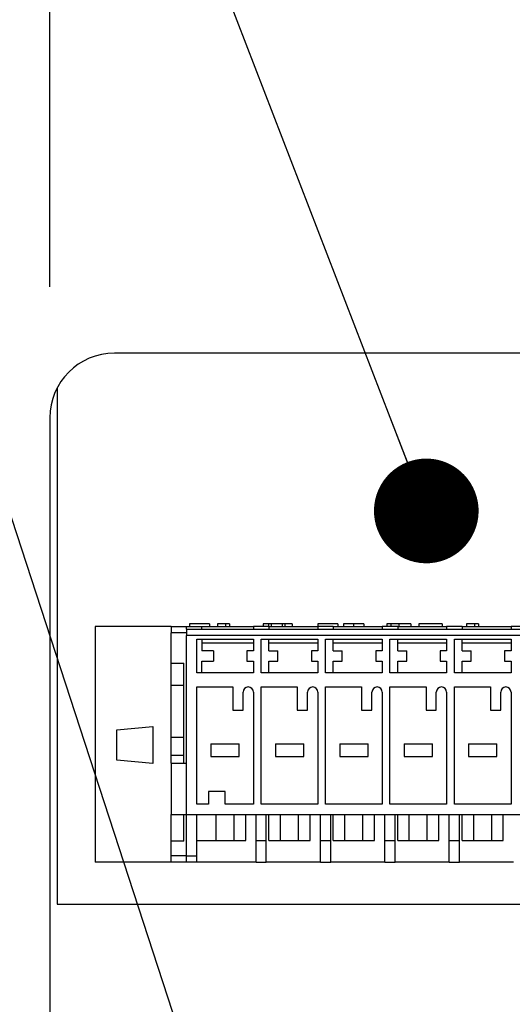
# Model space of a CAD drawing. Header units: millimetres. Extents: x 0 to 2794, y 0 to 2159.
# Tile 8 of 66: x 801 to 849, y 876 to 971. Entities that reach past the tile are written whole.
import ezdxf

# ---------------------------------------------------------------- set-up
doc = ezdxf.new("R2010")
doc.units = ezdxf.units.MM
doc.header["$LTSCALE"] = 10
doc.layers.add('DIMENSIONS', color=140, linetype='Continuous', lineweight=25)
doc.styles.add('SLDTEXTSTYLE0', font='TXT', dxfattribs={"width": 0.7})
doc.dimstyles.new('SLDDIMSTYLE0', dxfattribs={"dimtxt": 21.580078, "dimasz": 33.02, "dimexe": 0, "dimexo": 0.0625, "dimgap": 5.39502, "dimtad": 0, "dimtih": 1, "dimtoh": 1, "dimdec": 1, "dimlfac": 0.8, "dimrnd": 1e-09, "dimzin": 12, "dimdsep": 46, "dimtxsty": 'SLDTEXTSTYLE0', "dimsah": 1, "dimcen": 0.09, "dimadec": 0, "dimazin": 3, "dimtfac": 1, "dimtdec": 1, "dimtofl": 0, "dimtmove": 0, "dimatfit": 3, "dimfxl": 0, "dimfrac": 2, "dimtolj": 1, "dimtzin": 12, "dimarcsym": 0})
doc.dimstyles.new('SLDDIMSTYLE1', dxfattribs={"dimtxt": 21.580078, "dimasz": 33.02, "dimexe": 0, "dimexo": 0.0625, "dimgap": 5.39502, "dimtad": 0, "dimtih": 1, "dimtoh": 1, "dimdec": 1, "dimlfac": 0.8, "dimrnd": 1e-09, "dimzin": 4, "dimdsep": 46, "dimtxsty": 'SLDTEXTSTYLE0', "dimsah": 1, "dimcen": 0.09, "dimadec": 0, "dimazin": 1, "dimtfac": 1, "dimtdec": 1, "dimtofl": 0, "dimtmove": 0, "dimatfit": 3, "dimfxl": 0, "dimfrac": 2, "dimtolj": 1, "dimtzin": 12, "dimarcsym": 0})
doc.dimstyles.new('SLDDIMSTYLE2', dxfattribs={"dimtxt": 0.18, "dimasz": 10.16, "dimexe": 0, "dimexo": 0.0625, "dimgap": 0, "dimtad": 0, "dimtih": 1, "dimtoh": 1, "dimdec": 0, "dimrnd": 1e-09, "dimzin": 0, "dimdsep": 46, "dimtxsty": 'Standard', "dimblk1": 'DOT', "dimblk2": 'DOT', "dimsah": 1, "dimcen": 0.09, "dimadec": 0, "dimazin": 0, "dimtfac": 10.16, "dimtdec": 0, "dimtofl": 0, "dimtmove": 0, "dimatfit": 3, "dimldrblk": 'DOT', "dimfxl": 0, "dimfrac": 2, "dimtolj": 1, "dimtzin": 0, "dimarcsym": 0})

# ---------------------------------------------------------------- blocks, each defined once
blk = doc.blocks.new('_D_3')
at = {"layer": 'DIMENSIONS'}
for p, q in [((797.57, 939.028), (621.591, 939.028)), ((653.341, 939.028), (653.341, 726.472)), ((612.302, 687.343), (605.055, 687.343)), ((605.055, 687.343), (605.055, 653.045)), ((694.381, 687.343), (701.628, 687.343)), ((701.628, 687.343), (701.628, 653.045)), ((605.055, 653.045), (612.302, 653.045)), ((701.628, 653.045), (694.381, 653.045)), ((653.341, 451.528), (653.341, 648.214)), ((797.57, 451.528), (621.591, 451.528))]:
    blk.add_line(p, q, dxfattribs=at)
for points in [[(653.341, 939.028), (648.261, 906.008), (658.421, 906.008)], [(653.341, 451.528), (658.421, 484.548), (648.261, 484.548)]]:
    blk.add_solid(points, dxfattribs=at)
at = {"layer": 'DIMENSIONS', "char_height": 21.1667, "attachment_point": 1, "style": 'SLDTEXTSTYLE0'}
for s, insert in [('390.0', (612.302, 719.459)), ('15.35', (612.302, 680.33))]:
    blk.add_mtext(s, dxfattribs=dict(at, insert=insert))
blk = doc.blocks.new('_D_4')
at = {"layer": 'DIMENSIONS'}
for p, q in [((804.02, 945.478), (804.02, 1126.131)), ((1416.52, 945.478), (1416.52, 1126.131)), ((804.02, 1094.381), (1034.215, 1094.381)), ((1063.456, 1094.381), (1056.21, 1094.381)), ((1056.21, 1094.381), (1056.21, 1060.083)), ((1145.536, 1094.381), (1152.783, 1094.381)), ((1152.783, 1094.381), (1152.783, 1060.083)), ((1416.52, 1094.381), (1174.778, 1094.381)), ((1056.21, 1060.083), (1063.456, 1060.083)), ((1152.783, 1060.083), (1145.536, 1060.083))]:
    blk.add_line(p, q, dxfattribs=at)
for points in [[(804.02, 1094.381), (837.04, 1089.301), (837.04, 1099.461)], [(1416.52, 1094.381), (1383.5, 1099.461), (1383.5, 1089.301)]]:
    blk.add_solid(points, dxfattribs=at)
at = {"layer": 'DIMENSIONS', "char_height": 21.1667, "attachment_point": 1, "style": 'SLDTEXTSTYLE0'}
for s, insert in [('490.0', (1063.456, 1126.497)), ('19.29', (1063.456, 1087.368))]:
    blk.add_mtext(s, dxfattribs=dict(at, insert=insert))
blk = doc.blocks.new('_D_5')
at = {"layer": 'DIMENSIONS'}
for p, q in [((1076.038, 1032.778), (498.92, 1032.778)), ((530.67, 1032.778), (530.67, 726.472)), ((489.63, 687.343), (482.383, 687.343)), ((482.383, 687.343), (482.383, 653.045)), ((571.709, 687.343), (578.956, 687.343)), ((578.956, 687.343), (578.956, 653.045)), ((482.383, 653.045), (489.63, 653.045)), ((578.956, 653.045), (571.709, 653.045)), ((530.67, 382.153), (530.67, 648.214)), ((728.195, 382.153), (498.92, 382.153))]:
    blk.add_line(p, q, dxfattribs=at)
for points in [[(530.67, 1032.778), (525.59, 999.758), (535.75, 999.758)], [(530.67, 382.153), (535.75, 415.173), (525.59, 415.173)]]:
    blk.add_solid(points, dxfattribs=at)
at = {"layer": 'DIMENSIONS', "char_height": 21.1667, "attachment_point": 1, "style": 'SLDTEXTSTYLE0'}
for s, insert in [('520.5', (489.63, 719.459)), ('20.49', (489.63, 680.33))]:
    blk.add_mtext(s, dxfattribs=dict(at, insert=insert))
blk = doc.blocks.new('_Dot')
at = {"color": 0, "linetype": 'ByBlock', "lineweight": -2}
blk.add_line((-0.5, 0), (-1, 0), dxfattribs=at)
at = {"color": 0, "linetype": 'ByBlock', "const_width": 0.5}
blk.add_lwpolyline([(-0.25, 0, 1), (0.25, 0, 1)], format="xyb", close=True, dxfattribs=at)

msp = doc.modelspace()

# ---------------------------------------------------------------- linework, layer by layer
for p, q in [((920.015, 939.028), (810.27, 939.028)), ((804.726, 935.665), (804.726, 885.605)), ((804.02, 932.778), (804.02, 691.157)), ((808.395, 912.529), (808.395, 889.654)), ((815.77, 912.529), (808.395, 912.529)), ((815.77, 912.529), (817.27, 912.529)), ((815.77, 912.529), (815.77, 911.904)), ((817.27, 912.529), (818.77, 912.529)), ((817.27, 912.279), (817.27, 912.529)), ((817.27, 912.279), (875.02, 912.279)), ((817.27, 912.279), (817.27, 911.654)), ((817.558, 912.779), (817.558, 912.529)), ((819.506, 912.779), (817.558, 912.779)), ((818.77, 912.279), (818.77, 912.529)), ((818.77, 912.529), (823.77, 912.529)), ((819.506, 912.779), (819.506, 912.529)), ((820.271, 912.779), (820.271, 912.529)), ((821.051, 912.779), (821.051, 912.529)), ((821.44, 912.779), (821.051, 912.779)), ((821.44, 912.779), (821.44, 912.529)), ((825.27, 912.529), (823.77, 912.529)), ((823.77, 912.529), (823.77, 912.279)), ((825.236, 912.779), (824.719, 912.779)), ((824.719, 912.779), (824.719, 912.529)), ((825.236, 912.779), (825.236, 912.529)), ((825.496, 912.779), (825.236, 912.779)), ((825.27, 912.529), (825.27, 912.279)), ((825.27, 912.529), (830.02, 912.529)), ((825.496, 912.779), (825.496, 912.529)), ((826.549, 912.779), (825.496, 912.779)), ((826.549, 912.779), (826.549, 912.529)), ((826.827, 912.779), (826.549, 912.779)), ((826.827, 912.779), (826.827, 912.529)), ((827.544, 912.779), (826.827, 912.779)), ((827.544, 912.779), (827.544, 912.529)), ((831.52, 912.529), (830.02, 912.529)), ((830.02, 912.529), (830.02, 912.279)), ((831.975, 912.779), (830.027, 912.779)), ((830.027, 912.779), (830.027, 912.529)), ((831.52, 912.529), (831.52, 912.279)), ((831.52, 912.529), (836.27, 912.529)), ((831.975, 912.779), (831.975, 912.529)), ((832.497, 912.779), (832.497, 912.529)), ((833.469, 912.779), (833.469, 912.529)), ((834.494, 912.779), (834.494, 912.529)), ((837.77, 912.529), (836.27, 912.529)), ((836.27, 912.529), (836.27, 912.279)), ((837.097, 912.779), (836.707, 912.779)), ((836.707, 912.779), (836.707, 912.529)), ((837.097, 912.779), (837.097, 912.529)), ((837.888, 912.779), (837.097, 912.779)), ((837.77, 912.529), (837.77, 912.279)), ((837.77, 912.529), (842.52, 912.529)), ((837.888, 912.779), (837.888, 912.529)), ((839.045, 912.779), (839.045, 912.529)), ((839.81, 912.779), (839.81, 912.529)), ((842.099, 912.779), (839.81, 912.779)), ((842.099, 912.779), (842.099, 912.529)), ((844.02, 912.529), (842.52, 912.529)), ((842.52, 912.529), (842.52, 912.279)), ((844.02, 912.529), (844.02, 912.279)), ((844.02, 912.529), (848.77, 912.529)), ((844.459, 912.779), (844.459, 912.529)), ((845.238, 912.779), (845.238, 912.529)), ((845.627, 912.779), (845.238, 912.779)), ((845.627, 912.779), (845.627, 912.529)), ((850.27, 912.529), (848.77, 912.529)), ((848.77, 912.529), (848.77, 912.279)), ((815.77, 908.98), (815.77, 911.904)), ((817.27, 911.904), (815.77, 911.904)), ((875.02, 911.654), (817.27, 911.654)), ((817.27, 894.279), (817.27, 911.654)), ((818.27, 911.279), (823.77, 911.279)), ((818.27, 908.029), (818.27, 911.279)), ((818.77, 911.279), (818.77, 910.154)), ((823.77, 911.279), (823.77, 910.154)), ((824.52, 911.279), (830.02, 911.279)), ((824.52, 908.029), (824.52, 911.279)), ((825.27, 910.154), (825.27, 911.279)), ((830.02, 911.279), (830.02, 910.154)), ((830.77, 911.279), (836.27, 911.279)), ((830.77, 908.029), (830.77, 911.279)), ((831.52, 910.154), (831.52, 911.279)), ((836.27, 911.279), (836.27, 910.154)), ((837.02, 911.279), (842.52, 911.279)), ((837.02, 908.029), (837.02, 911.279)), ((837.77, 910.154), (837.77, 911.279)), ((842.52, 911.279), (842.52, 910.154)), ((843.27, 911.279), (848.77, 911.279)), ((843.27, 908.029), (843.27, 911.279)), ((844.02, 910.154), (844.02, 911.279)), ((848.77, 911.279), (848.77, 910.154)), ((823.77, 910.904), (818.77, 910.904)), ((830.02, 910.904), (825.27, 910.904)), ((836.27, 910.904), (831.52, 910.904)), ((842.52, 910.904), (837.77, 910.904)), ((848.77, 910.904), (844.02, 910.904)), ((819.895, 910.154), (818.77, 910.154)), ((819.895, 910.154), (819.895, 909.154)), ((823.77, 910.154), (823.145, 910.154)), ((823.145, 910.154), (823.145, 909.154)), ((825.27, 910.154), (826.145, 910.154)), ((826.145, 909.154), (826.145, 910.154)), ((830.02, 910.154), (829.395, 910.154)), ((829.395, 910.154), (829.395, 909.154)), ((831.52, 910.154), (832.395, 910.154)), ((832.395, 909.154), (832.395, 910.154)), ((836.27, 910.154), (835.645, 910.154)), ((835.645, 910.154), (835.645, 909.154)), ((837.77, 910.154), (838.645, 910.154)), ((838.645, 909.154), (838.645, 910.154)), ((842.52, 910.154), (841.895, 910.154)), ((841.895, 910.154), (841.895, 909.154)), ((844.02, 910.154), (844.895, 910.154)), ((844.895, 909.154), (844.895, 910.154)), ((848.77, 910.154), (848.145, 910.154)), ((848.145, 910.154), (848.145, 909.154)), ((815.77, 908.98), (817.02, 908.98)), ((815.77, 906.817), (815.77, 908.98)), ((817.02, 906.817), (817.02, 908.98)), ((818.77, 909.154), (819.895, 909.154)), ((818.77, 908.029), (818.77, 909.154)), ((823.145, 909.154), (823.77, 909.154)), ((823.77, 909.154), (823.77, 908.029)), ((825.27, 909.154), (826.145, 909.154)), ((825.27, 908.029), (825.27, 909.154)), ((829.395, 909.154), (830.02, 909.154)), ((830.02, 909.154), (830.02, 908.029)), ((831.52, 909.154), (832.395, 909.154)), ((831.52, 908.029), (831.52, 909.154)), ((835.645, 909.154), (836.27, 909.154)), ((836.27, 909.154), (836.27, 908.029)), ((837.77, 909.154), (838.645, 909.154)), ((837.77, 908.029), (837.77, 909.154)), ((841.895, 909.154), (842.52, 909.154)), ((842.52, 909.154), (842.52, 908.029)), ((844.02, 909.154), (844.895, 909.154)), ((844.02, 908.029), (844.02, 909.154)), ((848.145, 909.154), (848.77, 909.154)), ((848.77, 909.154), (848.77, 908.029)), ((823.77, 908.029), (818.27, 908.029)), ((830.02, 908.029), (824.52, 908.029)), ((836.27, 908.029), (830.77, 908.029)), ((842.52, 908.029), (837.02, 908.029)), ((848.77, 908.029), (843.27, 908.029)), ((815.77, 906.817), (817.02, 906.817)), ((815.77, 901.779), (815.77, 906.817)), ((817.02, 901.779), (817.02, 906.817)), ((818.27, 906.654), (821.77, 906.654)), ((818.27, 895.279), (818.27, 906.654)), ((821.77, 906.654), (821.77, 904.404)), ((824.52, 906.654), (828.02, 906.654)), ((824.52, 895.279), (824.52, 906.654)), ((828.02, 906.654), (828.02, 904.404)), ((830.77, 906.654), (834.27, 906.654)), ((830.77, 895.279), (830.77, 906.654)), ((834.27, 906.654), (834.27, 904.404)), ((837.02, 906.654), (840.52, 906.654)), ((837.02, 895.279), (837.02, 906.654)), ((840.52, 906.654), (840.52, 904.404)), ((843.27, 906.654), (846.77, 906.654)), ((843.27, 895.279), (843.27, 906.654)), ((846.77, 906.654), (846.77, 904.404)), ((822.77, 904.404), (822.77, 906.154)), ((823.77, 906.154), (823.77, 895.279)), ((829.02, 904.404), (829.02, 906.154)), ((830.02, 906.154), (830.02, 895.279)), ((835.27, 904.404), (835.27, 906.154)), ((836.27, 906.154), (836.27, 895.279)), ((841.52, 904.404), (841.52, 906.154)), ((842.52, 906.154), (842.52, 895.279)), ((847.77, 904.404), (847.77, 906.154)), ((848.77, 906.154), (848.77, 895.279)), ((821.77, 904.404), (822.77, 904.404)), ((828.02, 904.404), (829.02, 904.404)), ((834.27, 904.404), (835.27, 904.404)), ((840.52, 904.404), (841.52, 904.404)), ((846.77, 904.404), (847.77, 904.404)), ((810.52, 902.512), (814.02, 902.818)), ((814.02, 902.818), (814.02, 899.24)), ((810.52, 899.546), (810.52, 902.512)), ((815.77, 901.779), (817.02, 901.779)), ((815.77, 900.029), (815.77, 901.779)), ((817.02, 900.029), (817.02, 901.779)), ((819.645, 901.154), (819.645, 899.904)), ((819.645, 901.154), (822.395, 901.154)), ((822.395, 899.904), (822.395, 901.154)), ((825.895, 901.154), (825.895, 899.904)), ((825.895, 901.154), (828.645, 901.154)), ((828.645, 899.904), (828.645, 901.154)), ((832.145, 901.154), (834.895, 901.154)), ((832.145, 901.154), (832.145, 899.904)), ((834.895, 899.904), (834.895, 901.154)), ((838.395, 901.154), (838.395, 899.904)), ((838.395, 901.154), (841.145, 901.154)), ((841.145, 899.904), (841.145, 901.154)), ((844.645, 901.154), (844.645, 899.904)), ((844.645, 901.154), (847.395, 901.154)), ((847.395, 899.904), (847.395, 901.154)), ((815.77, 900.029), (817.02, 900.029)), ((815.77, 899.279), (815.77, 900.029)), ((817.02, 899.279), (817.02, 900.029)), ((819.645, 899.904), (822.395, 899.904)), ((825.895, 899.904), (828.645, 899.904)), ((832.145, 899.904), (834.895, 899.904)), ((838.395, 899.904), (841.145, 899.904)), ((844.645, 899.904), (847.395, 899.904)), ((814.02, 899.24), (810.52, 899.546)), ((815.77, 899.279), (815.77, 894.279)), ((815.77, 899.279), (817.27, 899.279)), ((819.395, 896.529), (819.395, 895.279)), ((821.02, 896.529), (819.395, 896.529)), ((821.02, 895.279), (821.02, 896.529)), ((819.395, 895.279), (818.27, 895.279)), ((823.77, 895.279), (821.02, 895.279)), ((830.02, 895.279), (824.52, 895.279)), ((836.27, 895.279), (830.77, 895.279)), ((842.52, 895.279), (837.02, 895.279)), ((848.77, 895.279), (843.27, 895.279)), ((815.77, 894.279), (817.27, 894.279)), ((815.77, 891.713), (815.77, 894.279)), ((817.02, 891.713), (817.02, 894.279)), ((817.27, 894.279), (875.02, 894.279)), ((817.27, 890.279), (817.27, 894.279)), ((818.27, 890.279), (818.27, 894.279)), ((820.145, 891.779), (820.145, 894.279)), ((821.895, 891.779), (821.895, 894.279)), ((823.02, 891.779), (823.02, 894.279)), ((824.02, 891.779), (824.02, 894.279)), ((825.02, 891.779), (825.02, 894.279)), ((825.27, 891.779), (825.27, 894.279)), ((826.395, 891.779), (826.395, 894.279)), ((828.145, 891.779), (828.145, 894.279)), ((829.27, 891.779), (829.27, 894.279)), ((830.27, 891.779), (830.27, 894.279)), ((831.27, 891.779), (831.27, 894.279)), ((831.52, 891.779), (831.52, 894.279)), ((832.645, 891.779), (832.645, 894.279)), ((834.395, 891.779), (834.395, 894.279)), ((835.52, 891.779), (835.52, 894.279)), ((836.52, 891.779), (836.52, 894.279)), ((837.52, 891.779), (837.52, 894.279)), ((837.77, 891.779), (837.77, 894.279)), ((838.895, 891.779), (838.895, 894.279)), ((840.645, 891.779), (840.645, 894.279)), ((841.77, 891.779), (841.77, 894.279)), ((842.77, 891.779), (842.77, 894.279)), ((843.77, 891.779), (843.77, 894.279)), ((844.02, 891.779), (844.02, 894.279)), ((845.145, 891.779), (845.145, 894.279)), ((846.895, 891.779), (846.895, 894.279)), ((848.02, 891.779), (848.02, 894.279)), ((817.02, 891.713), (815.77, 891.713)), ((815.77, 890.279), (815.77, 891.713)), ((818.27, 891.779), (820.145, 891.779)), ((820.145, 891.779), (821.895, 891.779)), ((821.895, 891.779), (823.02, 891.779)), ((824.02, 891.779), (825.02, 891.779)), ((824.02, 889.654), (824.02, 891.779)), ((825.02, 889.654), (825.02, 891.779)), ((825.27, 891.779), (826.395, 891.779)), ((826.395, 891.779), (828.145, 891.779)), ((828.145, 891.779), (829.27, 891.779)), ((830.27, 891.779), (831.27, 891.779)), ((830.27, 889.654), (830.27, 891.779)), ((831.27, 889.654), (831.27, 891.779)), ((831.52, 891.779), (832.645, 891.779)), ((832.645, 891.779), (834.395, 891.779)), ((834.395, 891.779), (835.52, 891.779)), ((836.52, 891.779), (837.52, 891.779)), ((836.52, 889.654), (836.52, 891.779)), ((837.52, 889.654), (837.52, 891.779)), ((837.77, 891.779), (838.895, 891.779)), ((838.895, 891.779), (840.645, 891.779)), ((840.645, 891.779), (841.77, 891.779)), ((842.77, 891.779), (843.77, 891.779)), ((842.77, 889.654), (842.77, 891.779)), ((843.77, 889.654), (843.77, 891.779)), ((844.02, 891.779), (845.145, 891.779)), ((845.145, 891.779), (846.895, 891.779)), ((846.895, 891.779), (848.02, 891.779)), ((817.27, 890.279), (815.77, 890.279)), ((815.77, 889.654), (815.77, 890.279)), ((817.27, 890.279), (818.27, 890.279)), ((817.27, 889.654), (817.27, 890.279)), ((818.27, 889.654), (818.27, 890.279)), ((815.77, 889.654), (808.395, 889.654)), ((817.27, 889.654), (815.77, 889.654)), ((818.27, 889.654), (817.27, 889.654)), ((824.02, 889.654), (818.27, 889.654)), ((824.02, 889.654), (825.02, 889.654)), ((830.27, 889.654), (825.02, 889.654)), ((830.27, 889.654), (831.27, 889.654)), ((836.52, 889.654), (831.27, 889.654)), ((836.52, 889.654), (837.52, 889.654)), ((842.77, 889.654), (837.52, 889.654)), ((842.77, 889.654), (843.77, 889.654)), ((849.02, 889.654), (843.77, 889.654)), ((804.726, 885.605), (922.144, 885.605))]:
    msp.add_line(p, q)
for centre, radius, start in [((810.27, 932.778), 6.25, 90), ((823.27, 906.154), 0.5, 0), ((829.52, 906.154), 0.5, 0), ((835.77, 906.154), 0.5, 0), ((842.02, 906.154), 0.5, 0), ((848.27, 906.154), 0.5, 0)]:
    msp.add_arc(centre, radius, start, 180)
for points, knots in [([(821.051, 912.779), (820.997, 912.779), (820.94, 912.779), (820.819, 912.779), (820.755, 912.779), (820.559, 912.779), (820.419, 912.779), (820.271, 912.779)], [0, 0, 0, 0, 0.25, 0.25, 0.5, 0.5, 1, 1, 1, 1]), ([(833.469, 912.779), (833.402, 912.779), (833.336, 912.779), (833.205, 912.779), (833.142, 912.779), (832.961, 912.779), (832.856, 912.779), (832.685, 912.779), (832.62, 912.779), (832.554, 912.779), (832.537, 912.779), (832.511, 912.779), (832.504, 912.779), (832.497, 912.779)], [0, 0, 0, 0, 0.125, 0.125, 0.25, 0.25, 0.5, 0.5, 0.75, 0.75, 0.875, 0.875, 1, 1, 1, 1]), ([(834.494, 912.779), (834.493, 912.779), (834.49, 912.779), (834.47, 912.779), (834.455, 912.779), (834.39, 912.779), (834.32, 912.779), (834.133, 912.779), (834.02, 912.779), (833.825, 912.779), (833.756, 912.779), (833.615, 912.779), (833.542, 912.779), (833.469, 912.779)], [0, 0, 0, 0, 0.125, 0.125, 0.25, 0.25, 0.5, 0.5, 0.75, 0.75, 0.875, 0.875, 1, 1, 1, 1]), ([(839.045, 912.779), (839.044, 912.779), (839.041, 912.779), (839.02, 912.779), (839.003, 912.779), (838.934, 912.779), (838.86, 912.779), (838.647, 912.779), (838.502, 912.779), (838.202, 912.779), (838.044, 912.779), (837.888, 912.779)], [0, 0, 0, 0, 0.125, 0.125, 0.25, 0.25, 0.5, 0.5, 0.75, 0.75, 1, 1, 1, 1]), ([(845.238, 912.779), (845.184, 912.779), (845.127, 912.779), (845.006, 912.779), (844.942, 912.779), (844.746, 912.779), (844.606, 912.779), (844.459, 912.779)], [0, 0, 0, 0, 0.25, 0.25, 0.5, 0.5, 1, 1, 1, 1])]:
    msp.add_open_spline(points, degree=3, knots=knots)

# ---------------------------------------------------------------- dimensions: what is measured, and where the dimension line sits
at = {"layer": 'DIMENSIONS'}
dim = msp.add_linear_dim(base=(804.02, 1094.381), p1=(1416.52, 932.778), p2=(804.02, 932.778), dimstyle='SLDDIMSTYLE1', dxfattribs=at)
dim.commit()
dim.dimension.update_dxf_attribs({"geometry": '_D_4', "text_midpoint": (1104.496, 1094.381), "dimtype": 160})
for base, p1, p2, dimstyle, picture, middle in [((530.67, 382.153), (1088.738, 1032.778), (740.895, 382.153), 'SLDDIMSTYLE0', '_D_5', (530.67, 687.343)), ((653.341, 451.528), (810.27, 939.028), (810.27, 451.528), 'SLDDIMSTYLE1', '_D_3', (653.341, 687.343))]:
    dim = msp.add_linear_dim(base=base, p1=p1, p2=p2, angle=90, dimstyle=dimstyle, dxfattribs=at)
    dim.commit()
    dim.dimension.update_dxf_attribs({"geometry": picture, "text_midpoint": middle, "dimtype": 160})

# ---------------------------------------------------------------- leaders
for points in [[(840.545, 923.732), (752.536, 1151.793), (689.036, 1151.793)], [(831.143, 828.534), (745.092, 1092.115), (681.592, 1092.115)]]:
    msp.add_leader(points, dimstyle='SLDDIMSTYLE2', dxfattribs=at)

doc.saveas('drawing.dxf')
